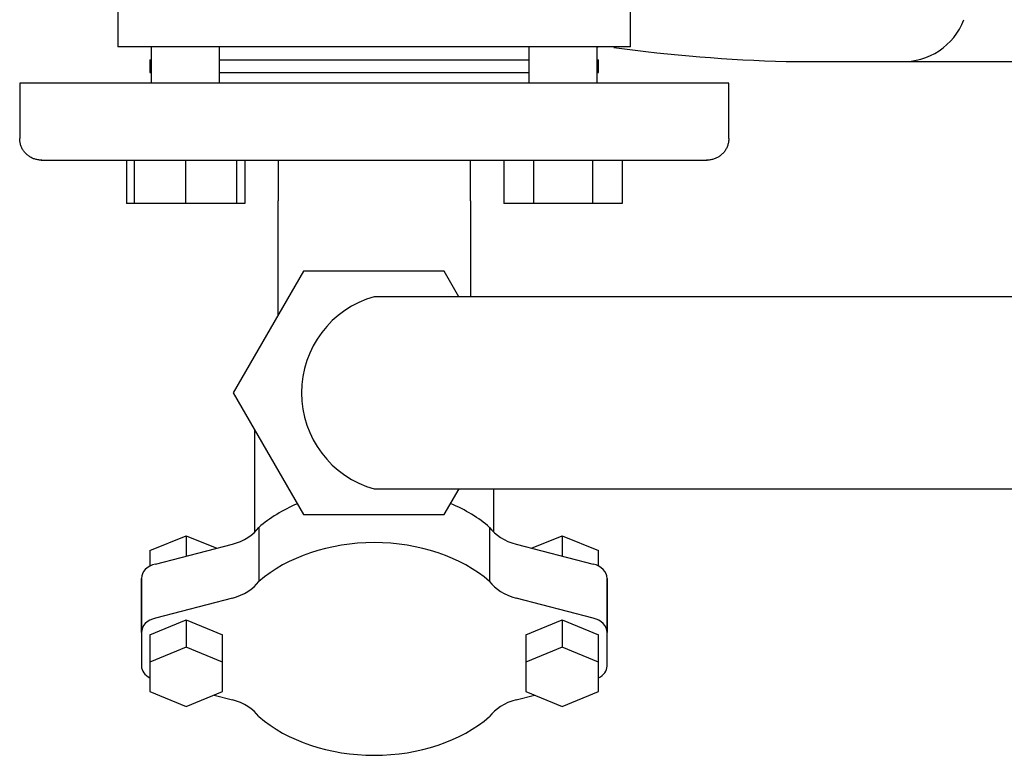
# Model space of a CAD drawing. Header units: millimetres. Extents: x -599 to 599, y -420 to 347.
# Tile 1 of 10: x -477 to -246, y -420 to -248. Entities that reach past the tile are written whole.
import ezdxf

# ---------------------------------------------------------------- set-up
doc = ezdxf.new("R2010")
doc.units = ezdxf.units.MM
for name, color, linetype, true_color in [('Material 1', 251, 'Continuous', 0x505050), ('Material 2', 7, 'Continuous', 0xe6e6e6), ('Material 3', 5, 'Continuous', 0x0000ff)]:
    doc.layers.add(name, color=color, linetype=linetype, true_color=true_color)

msp = doc.modelspace()

# ---------------------------------------------------------------- linework, layer by layer
at = {"layer": 'Material 1'}
for p, q in [((-341.63, -257.48), (-341.36, -257.48)), ((-341.36, -260.48), (-341.36, -257.48)), ((-297.41, -257.92), (-270.61, -257.92)), ((-269.35, -257.92), (-235.94, -257.92)), ((-341.63, -260.48), (-341.36, -260.48))]:
    msp.add_line(p, q, dxfattribs=at)
at = {"layer": 'Material 1', "flags": 128}
msp.add_lwpolyline([(-341.27, -254.48), (-341.3, -254.48), (-341.4, -254.49), (-341.51, -254.51), (-341.62, -254.52), (-341.66, -254.53)], dxfattribs=at)
at = {"layer": 'Material 1'}
for centre, radius, start, end in [((-270.09, -242.62), 15.31, 268.0366, 338.9625), ((-285.42, 138.48), 396.58, 262.4109, 268.267)]:
    msp.add_arc(centre, radius, start, end, dxfattribs=at)
at = {"layer": 'Material 2'}
for p, q in [((-453.86, -242.48), (-453.86, -254.46)), ((-333.86, -254.46), (-333.86, -242.48)), ((-443.86, -254.46), (-453.86, -254.46)), ((-446.07, -254.46), (-446.07, -262.98)), ((-343.86, -254.46), (-443.86, -254.46)), ((-430.05, -262.98), (-430.05, -254.46)), ((-357.68, -254.46), (-357.68, -262.98)), ((-333.86, -254.46), (-343.86, -254.46)), ((-341.66, -262.98), (-341.66, -254.46)), ((-446.36, -257.48), (-446.36, -260.48)), ((-446.36, -257.48), (-446.1, -257.48)), ((-430.06, -257.48), (-357.66, -257.48)), ((-446.36, -260.48), (-446.1, -260.48)), ((-430.06, -260.48), (-357.66, -260.48)), ((-476.86, -262.98), (-476.86, -275.94)), ((-310.86, -262.98), (-476.86, -262.98)), ((-310.86, -275.94), (-310.86, -262.98)), ((-451.87, -280.98), (-451.87, -291.12)), ((-450.06, -280.98), (-450.06, -291.12)), ((-438.06, -280.98), (-438.06, -291.12)), ((-426.06, -291.12), (-426.06, -280.98)), ((-424.15, -280.98), (-424.15, -291.12)), ((-416.35, -280.98), (-416.35, -290.48)), ((-371.35, -290.48), (-371.35, -280.98)), ((-363.52, -280.98), (-363.52, -291.12)), ((-356.6, -280.98), (-356.6, -291.12)), ((-342.74, -280.98), (-342.74, -291.12)), ((-335.81, -280.98), (-335.81, -291.12)), ((-450.06, -291.12), (-451.87, -291.12)), ((-438.06, -291.12), (-450.06, -291.12)), ((-426.06, -291.12), (-438.06, -291.12)), ((-424.15, -291.12), (-426.06, -291.12)), ((-356.6, -291.12), (-363.52, -291.12)), ((-342.74, -291.12), (-356.6, -291.12)), ((-335.81, -291.12), (-342.74, -291.12)), ((-79.77, -312.96), (-341.22, -312.96)), ((-341.22, -357.96), (-79.85, -357.96))]:
    msp.add_line(p, q, dxfattribs=at)
at = {"layer": 'Material 2', "flags": 128}
for points in [[(-446.07, -254.53), (-446.12, -254.52), (-446.22, -254.5), (-446.33, -254.49), (-446.44, -254.48), (-446.45, -254.48)], [(-471.82, -280.98), (-472.02, -280.97), (-472.22, -280.96), (-472.42, -280.94), (-472.62, -280.91), (-472.82, -280.88), (-473.02, -280.83), (-473.21, -280.78), (-473.41, -280.72), (-473.6, -280.65), (-473.78, -280.58), (-473.97, -280.5), (-474.15, -280.41), (-474.33, -280.31), (-474.5, -280.21), (-474.67, -280.1), (-474.83, -279.98), (-474.99, -279.86), (-475.14, -279.73), (-475.29, -279.59), (-475.44, -279.45), (-475.57, -279.3), (-475.71, -279.15), (-475.83, -278.99), (-475.95, -278.83), (-476.06, -278.66), (-476.17, -278.49), (-476.27, -278.31), (-476.36, -278.13), (-476.44, -277.95), (-476.52, -277.76), (-476.59, -277.57), (-476.65, -277.38), (-476.7, -277.19), (-476.75, -276.99), (-476.79, -276.79), (-476.82, -276.59), (-476.84, -276.39), (-476.86, -276.19), (-476.86, -275.99), (-476.86, -275.94)], [(-310.86, -275.94), (-310.87, -276.14), (-310.88, -276.34), (-310.9, -276.54), (-310.93, -276.74), (-310.96, -276.94), (-311.01, -277.13), (-311.06, -277.33), (-311.12, -277.52), (-311.19, -277.71), (-311.26, -277.9), (-311.34, -278.08), (-311.43, -278.26), (-311.53, -278.44), (-311.63, -278.61), (-311.74, -278.78), (-311.86, -278.95), (-311.98, -279.11), (-312.11, -279.26), (-312.25, -279.41), (-312.39, -279.55), (-312.54, -279.69), (-312.69, -279.82), (-312.85, -279.95), (-313.01, -280.07), (-313.18, -280.18), (-313.35, -280.28), (-313.53, -280.38), (-313.71, -280.47), (-313.89, -280.56), (-314.08, -280.64), (-314.27, -280.7), (-314.46, -280.77), (-314.65, -280.82), (-314.85, -280.87), (-315.05, -280.9), (-315.25, -280.93), (-315.45, -280.96), (-315.65, -280.97), (-315.85, -280.98), (-315.9, -280.98)], [(-471.67, -280.98), (-471.8, -280.98), (-471.82, -280.98)], [(-471.82, -280.98), (-471.76, -280.98), (-471.57, -280.98), (-471.26, -280.98), (-470.82, -280.98), (-470.27, -280.98), (-469.59, -280.98), (-468.78, -280.98), (-467.86, -280.98), (-466.82, -280.98), (-465.67, -280.98), (-464.39, -280.98), (-463.01, -280.98), (-461.52, -280.98), (-459.91, -280.98), (-458.2, -280.98), (-456.39, -280.98), (-454.48, -280.98), (-452.47, -280.98), (-450.37, -280.98), (-448.18, -280.98), (-445.9, -280.98), (-443.53, -280.98), (-441.09, -280.98), (-438.57, -280.98), (-435.98, -280.98), (-433.33, -280.98), (-430.61, -280.98), (-427.83, -280.98), (-424.99, -280.98), (-422.11, -280.98), (-419.18, -280.98), (-416.21, -280.98), (-413.21, -280.98), (-410.17, -280.98), (-407.11, -280.98), (-404.03, -280.98), (-400.93, -280.98), (-397.82, -280.98), (-394.7, -280.98), (-391.59, -280.98), (-388.47, -280.98), (-385.37, -280.98), (-382.27, -280.98), (-379.2, -280.98), (-376.15, -280.98), (-373.13, -280.98), (-370.14, -280.98), (-367.19, -280.98), (-364.28, -280.98), (-361.42, -280.98), (-358.61, -280.98), (-355.86, -280.98), (-353.17, -280.98), (-350.54, -280.98), (-347.98, -280.98), (-345.5, -280.98), (-343.09, -280.98), (-340.77, -280.98), (-338.53, -280.98), (-336.38, -280.98), (-334.32, -280.98), (-332.35, -280.98), (-330.49, -280.98), (-328.72, -280.98), (-327.06, -280.98), (-325.51, -280.98), (-324.06, -280.98), (-322.73, -280.98), (-321.51, -280.98), (-320.41, -280.98), (-319.42, -280.98), (-318.56, -280.98), (-317.81, -280.98), (-317.19, -280.98), (-316.69, -280.98), (-316.31, -280.98), (-316.05, -280.98), (-315.92, -280.98), (-315.9, -280.98)], [(-315.9, -280.98), (-315.97, -280.98), (-316.06, -280.98)], [(-416.35, -317.3), (-416.35, -316.28), (-416.35, -314.78), (-416.35, -313.25), (-416.35, -311.68), (-416.35, -310.08), (-416.35, -308.44), (-416.35, -306.78), (-416.35, -305.09), (-416.35, -303.38), (-416.35, -301.64), (-416.35, -299.89), (-416.35, -298.12), (-416.35, -296.35), (-416.35, -294.56), (-416.35, -292.76), (-416.35, -290.96), (-416.35, -290.48)], [(-371.35, -290.48), (-371.35, -292.28), (-371.35, -294.07), (-371.35, -295.86), (-371.35, -297.65), (-371.35, -299.42), (-371.35, -301.17), (-371.35, -302.91), (-371.35, -304.63), (-371.35, -306.32), (-371.35, -308), (-371.35, -309.64), (-371.35, -311.25), (-371.35, -312.83), (-371.35, -312.98)], [(-341.22, -312.96), (-344.21, -312.96), (-347.14, -312.96), (-350.03, -312.96), (-352.85, -312.96), (-355.61, -312.96), (-358.31, -312.96), (-360.93, -312.96), (-363.48, -312.96), (-365.95, -312.96), (-368.34, -312.96), (-370.64, -312.96), (-372.85, -312.96), (-374.96, -312.96), (-376.98, -312.96), (-378.89, -312.96), (-380.7, -312.96), (-382.41, -312.96), (-384, -312.96), (-385.49, -312.96), (-386.85, -312.96), (-388.1, -312.96), (-389.24, -312.96), (-390.25, -312.96), (-391.14, -312.96), (-391.9, -312.96), (-392.54, -312.96), (-393.06, -312.96), (-393.45, -312.96), (-393.71, -312.96), (-393.84, -312.96), (-393.86, -312.96)], [(-393.86, -357.96), (-393.8, -357.96), (-393.61, -357.96), (-393.29, -357.96), (-392.84, -357.96), (-392.27, -357.96), (-391.57, -357.96), (-390.75, -357.96), (-389.8, -357.96), (-388.73, -357.96), (-387.55, -357.96), (-386.24, -357.96), (-384.82, -357.96), (-383.29, -357.96), (-381.64, -357.96), (-379.89, -357.96), (-378.03, -357.96), (-376.07, -357.96), (-374.01, -357.96), (-371.85, -357.96), (-369.6, -357.96), (-367.26, -357.96), (-364.83, -357.96), (-362.33, -357.96), (-359.74, -357.96), (-357.09, -357.96), (-354.36, -357.96), (-351.57, -357.96), (-348.72, -357.96), (-345.81, -357.96), (-342.85, -357.96), (-341.22, -357.96)]]:
    msp.add_lwpolyline(points, dxfattribs=at)
at = {"layer": 'Material 2'}
msp.add_arc((-387.52, -335.46), 23.38, 105.7341, 254.2659, dxfattribs=at)
at = {"layer": 'Material 3'}
for p, q in [((-410.39, -306.98), (-426.85, -335.48)), ((-377.48, -306.98), (-410.39, -306.98)), ((-374.02, -312.97), (-377.48, -306.98)), ((-426.85, -335.48), (-410.39, -363.98)), ((-421.86, -344.11), (-421.86, -368.08)), ((-377.48, -363.98), (-374, -357.95)), ((-365.86, -368.08), (-365.86, -357.96)), ((-410.39, -363.98), (-377.48, -363.98)), ((-420.87, -366.96), (-420.87, -379.6)), ((-366.85, -366.96), (-366.85, -379.6)), ((-446.36, -372.37), (-437.86, -368.9)), ((-445.07, -375.53), (-427.07, -370.87)), ((-437.86, -368.9), (-430.72, -371.82)), ((-437.86, -368.9), (-437.86, -373.66)), ((-360.66, -370.87), (-342.65, -375.53)), ((-357.01, -371.82), (-349.86, -368.9)), ((-349.86, -368.9), (-341.36, -372.37)), ((-349.86, -368.9), (-349.86, -373.66)), ((-446.36, -372.37), (-446.36, -376.05)), ((-341.36, -376.05), (-341.36, -372.37)), ((-448.36, -378.87), (-448.36, -391.52)), ((-448.36, -391.53), (-448.36, -378.89)), ((-339.36, -391.52), (-339.36, -378.87)), ((-339.36, -378.89), (-339.36, -391.53)), ((-427.07, -383.52), (-445.07, -388.18)), ((-342.65, -388.18), (-360.66, -383.52)), ((-446.36, -392.1), (-437.86, -388.63)), ((-437.86, -388.63), (-429.36, -392.1)), ((-437.86, -388.63), (-437.86, -395)), ((-358.36, -392.1), (-349.86, -388.63)), ((-349.86, -388.63), (-341.36, -392.1)), ((-349.86, -388.63), (-349.86, -395)), ((-448.36, -391.53), (-448.36, -399.41)), ((-339.36, -399.41), (-339.36, -391.53)), ((-446.36, -392.1), (-446.36, -398.47)), ((-429.36, -398.47), (-429.36, -392.1)), ((-358.36, -392.1), (-358.36, -398.47)), ((-341.36, -398.47), (-341.36, -392.1)), ((-437.86, -395), (-446.36, -398.47)), ((-429.36, -398.47), (-437.86, -395)), ((-349.86, -395), (-358.36, -398.47)), ((-341.36, -398.47), (-349.86, -395)), ((-446.36, -398.47), (-446.36, -405.41)), ((-429.36, -405.41), (-429.36, -398.47)), ((-358.36, -398.47), (-358.36, -405.41)), ((-341.36, -405.41), (-341.36, -398.47)), ((-446.36, -405.41), (-437.86, -408.88)), ((-437.86, -408.88), (-429.36, -405.41)), ((-358.36, -405.41), (-349.86, -408.88)), ((-349.86, -408.88), (-341.36, -405.41)), ((-431.37, -406.22), (-427.07, -407.34)), ((-360.66, -407.34), (-356.36, -406.22))]:
    msp.add_line(p, q, dxfattribs=at)
for centre, major_axis, start_param, end_param in [((-393.86, -382.78), (35, 0), 2.110966, 2.452538), ((-393.86, -382.78), (35, 0), 0.689055, 1.034633), ((-430.91, -363.37), (11.23, 0), 5.061448, 5.816961), ((-356.82, -363.37), (11.23, 0), 3.607817, 4.36333), ((-393.86, -395.42), (35, 0), 0.689055, 2.452538), ((-443.36, -378.87), (5, 0), 1.919855, 3.146274), ((-344.36, -378.87), (5, 0), 6.278504, 7.504923), ((-430.91, -376.01), (11.23, 0), 5.061448, 5.816961), ((-356.82, -376.01), (11.23, 0), 3.607817, 4.36333), ((-443.36, -391.52), (5, 0), 1.919855, 3.146274), ((-344.36, -391.52), (5, 0), 6.278504, 7.504923), ((-443.5, -399.41), (4.86, 0), 3.141593, 4.078823), ((-344.22, -399.41), (4.86, 0), 5.345955, 6.283185), ((-430.91, -414.84), (11.23, 0), 0.466224, 1.221738), ((-356.82, -414.84), (11.23, 0), 1.919855, 2.675368), ((-393.86, -395.43), (35, 0), 3.830805, 5.593973)]:
    msp.add_ellipse(centre, major_axis=major_axis, ratio=0.711002, start_param=start_param, end_param=end_param, dxfattribs=at)

doc.saveas('drawing.dxf')
